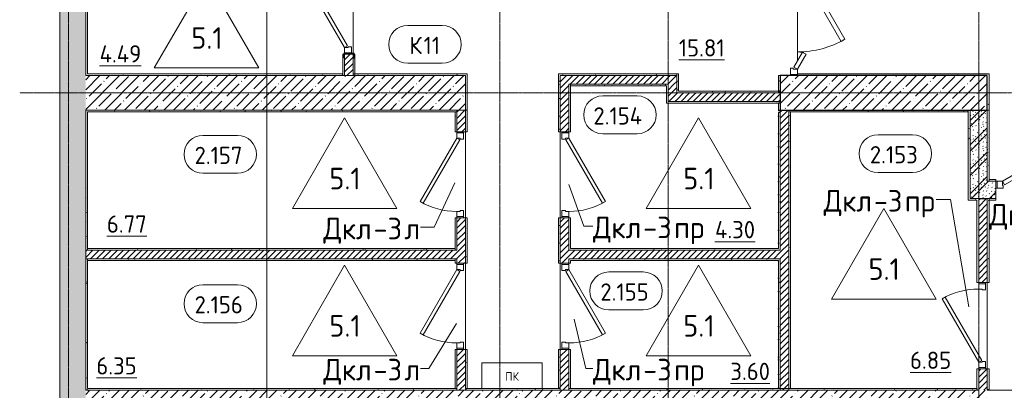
# Model space of a CAD drawing. Header units: millimetres. Extents: x 94064 to 156999, y -10965 to 64097.
# Tile 4 of 40: x 105404 to 116817, y 8250 to 12549. Entities that reach past the tile are written whole.
import ezdxf

# ---------------------------------------------------------------- set-up
doc = ezdxf.new("R2010")
doc.units = ezdxf.units.MM
doc.linetypes.add('3_ Штрих_ 1 х 1 мм', pattern=[2, 1, -1])
doc.linetypes.add('4_ Штрихпунктир_ 10 х 2 мм', pattern=[14, 10, -2, 0, -2])
for name, color, linetype, lineweight in [('A-ANNO-NOTE', 7, 'Continuous', 5), ('A-AREA-IDEN', 7, 'Continuous', 5), ('A-DETL-GENF', 7, 'Continuous', 13), ('A-DOOR', 7, 'Continuous', 13), ('A-DOOR-FRAM', 7, 'Continuous', 13), ('A-DOOR-IDEN', 7, 'Continuous', 5), ('A-DOOR-OPNG', 7, 'Continuous', 13), ('A-FLOR', 7, 'Continuous', 13), ('A-FLOR-IDEN', 7, 'Continuous', 5), ('A-WALL', 7, 'Continuous', 13), ('A-WALL-PATT', 7, 'Continuous', 13), ('I-WALL', 7, 'Continuous', 13), ('M-EQPM', 7, 'Continuous', 13), ('S-COLS', 7, 'Continuous', 25), ('S-GRID', 7, 'Continuous', 5)]:
    doc.layers.add(name, color=color, linetype=linetype, lineweight=lineweight)
doc.styles.add('GOST Common', font='GOST_Common.ttf', dxfattribs={"height": 100})
doc.styles.add('GOST Common_2', font='GOST_Common.ttf', dxfattribs={"height": 200})
doc.styles.add('GOST Common_3', font='GOST_Common.ttf', dxfattribs={"height": 250})
pattern_1 = [(0, (0, 0), (203.2, 50.8), [3.353, -149.047, 3.353, -149.047, -812.8]), (0, (0, 0), (203.2, 50.8), [-304.8, 3.353, -301.447, 3.353, -149.047, -355.6]), (0, (0, 0), (203.2, 50.8), [-762, 3.353, -98.247, 3.353, -250.647]), (120, (76.2, 25.4), (-145.59409, 150.576362), [3.353, -149.047, 3.353, -149.047, -812.8]), (120, (76.2, 25.4), (-145.59409, 150.576362), [-304.8, 3.353, -301.447, 3.353, -149.047, -355.6]), (120, (76.2, 25.4), (-145.59409, 150.576362), [-762, 3.353, -98.247, 3.353, -250.647]), (240, (101.6, 127), (-57.60591, -201.376362), [3.353, -149.047, 3.353, -149.047, -812.8]), (240, (101.6, 127), (-57.60591, -201.376362), [-304.8, 3.353, -301.447, 3.353, -149.047, -355.6]), (240, (101.6, 127), (-57.60591, -201.376362), [-762, 3.353, -98.247, 3.353, -250.647])]
pattern_2 = [(135, (150.28, 188.64), (-282.8427, 3e-14), [5, -395]), (135, (174.9, 237.36), (-282.8427, 3e-14), [5, -395]), (135, (211.96, 236.53), (-282.8427, 3e-14), [5, -395]), (135, (114.96, 223.96), (-282.8427, 3e-14), [5, -395]), (135, (77.54, 223.96), (-282.8427, 3e-14), [5, -395]), (135, (57.44, 184.52), (-282.8427, 3e-14), [5, -395]), (135, (66.21, 142.9), (-282.8427, 3e-14), [5, -395]), (135, (107.33, 161), (-282.8427, 3e-14), [5, -395]), (135, (99.08, 130.94), (-282.8427, 3e-14), [5, -395]), (135, (22.6, 136.46), (-282.8427, 3e-14), [5, -395]), (135, (21.16, 168.08), (-282.8427, 3e-14), [5, -395]), (135, (46.13, 96.12), (-282.8427, 3e-14), [5, -395]), (135, (3.54, 74.6), (-282.8427, 3e-14), [5, -395]), (135, (40.3, 47.56), (-282.8427, 3e-14), [5, -395]), (135, (39.77, 18.47), (-282.8427, 3e-14), [5, -395]), (135, (76.94, 37.28), (-282.8427, 3e-14), [5, -395]), (135, (114.18, 62.4), (-282.8427, 3e-14), [5, -395]), (135, (139.87, 90.2), (-282.8427, 3e-14), [5, -395]), (135, (141.44, 15.82), (-282.8427, 3e-14), [5, -395]), (135, (188.69, 26.73), (-282.8427, 3e-14), [5, -395]), (135, (176.14, 51.36), (-282.8427, 3e-14), [5, -395]), (135, (177.03, 0), (-282.8427, 3e-14), [5, -395]), (135, (276.61, 8.22), (-282.8427, 3e-14), [5, -395]), (135, (271.19, 31.72), (-282.8427, 3e-14), [5, -395]), (135, (268.29, 119.65), (-282.8427, 3e-14), [5, -395]), (135, (237.92, 101.95), (-282.8427, 3e-14), [5, -395]), (135, (237.92, 158.27), (-282.8427, 3e-14), [5, -395]), (135, (260.4, 204.35), (-282.8427, 3e-14), [5, -395]), (135, (275.54, 235.4), (-282.8427, 3e-14), [5, -395]), (135, (117.62, 268.96), (-282.8427, 3e-14), [5, -395]), (135, (203.62, 273.83), (-282.8427, 3e-14), [5, -395]), (135, (47.24, 279.3), (-282.8427, 3e-14), [5, -395]), (135, (23.2, 266.16), (-282.8427, 3e-14), [5, -395]), (135, (42.78, 232.52), (-282.8427, 3e-14), [5, -395]), (135, (177.76, 90.57), (-282.8427, 3e-14), [5, -395]), (135, (181.12, 121.8), (-282.8427, 3e-14), [5, -395]), (135, (206.73, 172.06), (-282.8427, 3e-14), [5, -395]), (135, (143.14, 136.62), (-282.8427, 3e-14), [5, -395]), (135, (211.51, 131.86), (-282.8427, 3e-14), [5, -395]), (135, (81.47, 95.1), (-282.8427, 3e-14), [5, -395]), (135, (235.13, 60.46), (-282.8427, 3e-14), [5, -395]), (135, (242.24, 4.89), (-282.8427, 3e-14), [5, -395]), (45, (0, 106.07), (-282.8427, 0), []), (45, (106.07, 0), (-282.8427, 0), []), (45, (176.78, 0), (-282.8427, 0), []), (45, (0, 176.78), (-282.8427, 0), [])]
pattern_3 = [(45, (0, 0), (-35.35534, 35.35534), [])]
pattern_4 = [(45, (0, 0), (-114.04925, 114.04925), []), (45, (114.05, 0), (-114.04925, 114.04925), [201.612, -40.322, 3.353, -36.97])]

# ---------------------------------------------------------------- blocks, each defined once
blk = doc.blocks.new('Наметкина 10_РД_АР_П_Отделка_R21_rvt-1--02_Подвал_МП_часть Г')
at = {"layer": 'A-WALL-PATT', "lineweight": 5}
h = blk.add_hatch(dxfattribs=at)
h.set_pattern_fill('FP_5', color=256, style=0, pattern_type=2)
h.set_pattern_definition(pattern_1)
h.paths.add_polyline_path([(109270, 11920), (109290, 11920), (109290, 12150), (109280, 12150), (109280, 12105), (109277, 12105), (109274, 12106), (109272, 12109), (109272, 12144), (109270, 12150), (109270, 12105)])
h.paths.add_polyline_path([(109270, 13150), (109290, 13150), (109290, 13570), (109270, 13570), (109270, 13464)])
h = blk.add_hatch(dxfattribs=at)
h.set_pattern_fill('FP_5', color=256, style=0, pattern_type=2)
h.set_pattern_definition(pattern_1)
h.paths.add_polyline_path([(106190, 11920), (106190, 13450), (106170, 13450), (106170, 11920), (106183, 11920)])
h = blk.add_hatch(dxfattribs=at)
h.set_pattern_fill('FP_5', color=256, style=0, pattern_type=2)
h.set_pattern_definition(pattern_1)
h.paths.add_polyline_path([(109150, 11900), (109170, 11900), (109170, 12150), (109168, 12144), (109168, 12109), (109166, 12106), (109163, 12105), (109160, 12105), (109160, 12150), (109150, 12150), (109150, 11920)])
h.paths.add_polyline_path([(109170, 13150), (109170, 13450), (109150, 13450), (109150, 13150)])
h = blk.add_hatch(dxfattribs=at)
h.set_pattern_fill('FP_5', color=256, style=0, pattern_type=2)
h.set_pattern_definition(pattern_1)
h.paths.add_polyline_path([(114220, 11490), (114220, 11500), (114200, 11500), (114200, 11490)])
h.paths.add_polyline_path([(114200, 13350), (114220, 13350), (114220, 13450), (114200, 13450)])
h = blk.add_hatch(dxfattribs=at)
h.set_pattern_fill('FP_5', color=256, style=0, pattern_type=2)
h.set_pattern_definition(pattern_1)
h.paths.add_polyline_path([(109150, 11900), (109150, 11920), (106170, 11920), (106170, 11900), (106183, 11900)])
h = blk.add_hatch(dxfattribs=at)
h.set_pattern_fill('FP_5', color=256, style=0, pattern_type=2)
h.set_pattern_definition(pattern_1)
h.paths.add_polyline_path([(110570, 11900), (110570, 11920), (109290, 11920), (109290, 11900), (109506, 11900)])
h = blk.add_hatch(dxfattribs=at)
h.set_pattern_fill('FP_5', color=256, style=0, pattern_type=2)
h.set_pattern_definition(pattern_1)
h.paths.add_polyline_path([(110590, 11500), (110590, 11920), (110570, 11920), (110570, 11500)])
h = blk.add_hatch(dxfattribs=at)
h.set_pattern_fill('FP_5', color=256, style=0, pattern_type=2)
h.set_pattern_definition(pattern_1)
h.paths.add_polyline_path([(113020, 11900), (113020, 11920), (111650, 11920), (111650, 11900), (112830, 11900)])
h = blk.add_hatch(dxfattribs=at)
h.set_pattern_fill('FP_5', color=256, style=0, pattern_type=2)
h.set_pattern_definition(pattern_1)
h.paths.add_polyline_path([(111650, 8270), (111670, 8270), (111670, 8725), (111650, 8725), (111650, 8305)])
h.paths.add_polyline_path([(111650, 9725), (111670, 9725), (111670, 10250), (111650, 10250)])
h.paths.add_polyline_path([(111670, 11250), (111670, 11900), (111650, 11900), (111650, 11250)])
h = blk.add_hatch(dxfattribs=at)
h.set_pattern_fill('FP_5', color=256, style=0, pattern_type=2)
h.set_pattern_definition(pattern_1)
h.paths.add_polyline_path([(113040, 11700), (113040, 11920), (113020, 11920), (113020, 11700)])
h = blk.add_hatch(dxfattribs=at)
h.set_pattern_fill('FP_5', color=256, style=0, pattern_type=2)
h.set_pattern_definition(pattern_1)
h.paths.add_polyline_path([(114220, 11720), (114220, 11900), (114200, 11900), (114200, 11720)])
h = blk.add_hatch(dxfattribs=at)
h.set_pattern_fill('FP_5', color=256, style=0, pattern_type=2)
h.set_pattern_definition(pattern_1)
h.paths.add_polyline_path([(114420, 11900), (116620, 11900), (116620, 11920), (114420, 11920), (114420, 11915)])
h = blk.add_hatch(dxfattribs=at)
h.set_pattern_fill('FP_5', color=256, style=0, pattern_type=2)
h.set_pattern_definition(pattern_1)
h.paths.add_polyline_path([(116640, 11500), (116640, 11920), (116620, 11920), (116620, 11500)])
h = blk.add_hatch(dxfattribs=at)
h.set_pattern_fill('FP_5', color=256, style=0, pattern_type=2)
h.set_pattern_definition(pattern_1)
h.paths.add_polyline_path([(111770, 8270), (111790, 8270), (111790, 8725), (111770, 8725), (111770, 8305)])
h.paths.add_polyline_path([(111790, 9725), (111790, 9775), (111770, 9775), (111770, 9725)])
h.paths.add_polyline_path([(111770, 9875), (111790, 9875), (111790, 10250), (111770, 10250)])
h.paths.add_polyline_path([(111790, 11250), (111790, 11800), (111770, 11800), (111770, 11250)])
h = blk.add_hatch(dxfattribs=at)
h.set_pattern_fill('FP_5', color=256, style=0, pattern_type=2)
h.set_pattern_definition(pattern_1)
h.paths.add_polyline_path([(112900, 11780), (112920, 11780), (112920, 11800), (111790, 11800), (111790, 11780), (112830, 11780)])
h = blk.add_hatch(dxfattribs=at)
h.set_pattern_fill('FP_5', color=256, style=0, pattern_type=2)
h.set_pattern_definition(pattern_1)
h.paths.add_polyline_path([(112920, 11600), (112920, 11780), (112900, 11780), (112900, 11600)])
h = blk.add_hatch(dxfattribs=at)
h.set_pattern_fill('FP_5', color=256, style=0, pattern_type=2)
h.set_pattern_definition(pattern_1)
h.paths.add_polyline_path([(114220, 11700), (114220, 11720), (113040, 11720), (113040, 11700), (113661, 11700)])
h = blk.add_hatch(dxfattribs=at)
h.set_pattern_fill('FP_5', color=256, style=0, pattern_type=2)
h.set_pattern_definition(pattern_1)
h.paths.add_polyline_path([(114200, 11580), (114220, 11580), (114220, 11600), (112900, 11600), (112900, 11580), (113661, 11580)])
h = blk.add_hatch(dxfattribs=at)
h.set_pattern_fill('FP_5', color=256, style=0, pattern_type=2)
h.set_pattern_definition(pattern_1)
h.paths.add_polyline_path([(110470, 11480), (110470, 11500), (106170, 11500), (106170, 11480), (109506, 11480)])
h = blk.add_hatch(dxfattribs=at)
h.set_pattern_fill('FP_5', color=256, style=0, pattern_type=2)
h.set_pattern_definition(pattern_1)
h.paths.add_polyline_path([(106190, 8270), (106190, 9775), (106170, 9775), (106170, 8270)])
h.paths.add_polyline_path([(106170, 9875), (106190, 9875), (106190, 11480), (106170, 11480)])
h = blk.add_hatch(dxfattribs=at)
h.set_pattern_fill('FP_5', color=256, style=0, pattern_type=2)
h.set_pattern_definition(pattern_1)
h.paths.add_polyline_path([(110450, 8270), (110470, 8270), (110470, 8725), (110450, 8725), (110450, 8305)])
h.paths.add_polyline_path([(110450, 9725), (110470, 9725), (110470, 9775), (110450, 9775)])
h.paths.add_polyline_path([(110470, 9875), (110470, 10250), (110450, 10250), (110450, 9875)])
h.paths.add_polyline_path([(110470, 11250), (110470, 11480), (110450, 11480), (110450, 11250)])
h = blk.add_hatch(dxfattribs=at)
h.set_pattern_fill('FP_5', color=256, style=0, pattern_type=2)
h.set_pattern_definition(pattern_1)
h.paths.add_polyline_path([(110570, 8270), (110590, 8270), (110590, 8725), (110570, 8725), (110570, 8305)])
h.paths.add_polyline_path([(110590, 9725), (110590, 10250), (110570, 10250), (110570, 9725)])
h.paths.add_polyline_path([(110590, 11250), (110590, 11500), (110570, 11500), (110570, 11250)])
h = blk.add_hatch(dxfattribs=at)
h.set_pattern_fill('FP_5', color=256, style=0, pattern_type=2)
h.set_pattern_definition(pattern_1)
h.paths.add_polyline_path([(114220, 8270), (114220, 9775), (114200, 9775), (114200, 8270)])
h.paths.add_polyline_path([(114220, 9875), (114220, 11471), (114200, 11471), (114200, 9875)])
h = blk.add_hatch(dxfattribs=at)
h.set_pattern_fill('FP_5', color=256, style=0, pattern_type=2)
h.set_pattern_definition(pattern_1)
h.paths.add_polyline_path([(116400, 11480), (116400, 11500), (114320, 11500), (114320, 11480), (116154, 11480)])
h = blk.add_hatch(dxfattribs=at)
h.set_pattern_fill('FP_5', color=256, style=0, pattern_type=2)
h.set_pattern_definition(pattern_1)
h.paths.add_polyline_path([(114320, 8270), (114340, 8270), (114340, 11480), (114320, 11480), (114320, 8305)])
h = blk.add_hatch(dxfattribs=at)
h.set_pattern_fill('FP_5', color=256, style=0, pattern_type=2)
h.set_pattern_definition(pattern_1)
h.paths.add_polyline_path([(116400, 10455), (116420, 10455), (116420, 11500), (116400, 11500), (116400, 11480)])
h = blk.add_hatch(dxfattribs=at)
h.set_pattern_fill('FP_5', color=256, style=0, pattern_type=2)
h.set_pattern_definition(pattern_1)
h.paths.add_polyline_path([(116640, 10675), (116640, 11500), (116620, 11500), (116620, 10675)])
h = blk.add_hatch(dxfattribs=at)
h.set_pattern_fill('FP_5', color=256, style=0, pattern_type=2)
h.set_pattern_definition(pattern_1)
h.paths.add_polyline_path([(116500, 10455), (116500, 10475), (116420, 10475), (116420, 10455)])
h = blk.add_hatch(dxfattribs=at)
h.set_pattern_fill('FP_5', color=256, style=0, pattern_type=2)
h.set_pattern_definition(pattern_1)
h.paths.add_polyline_path([(116520, 8250), (116520, 8500), (116500, 8500), (116500, 8250)])
h.paths.add_polyline_path([(116520, 9500), (116520, 10475), (116500, 10475), (116500, 9500)])
h = blk.add_hatch(dxfattribs=at)
h.set_pattern_fill('FP_5', color=256, style=0, pattern_type=2)
h.set_pattern_definition(pattern_1)
h.paths.add_polyline_path([(116640, 8260), (116640, 8500), (116620, 8500), (116620, 8260)])
h.paths.add_polyline_path([(116640, 9500), (116640, 10475), (116620, 10475), (116620, 9500)])
h = blk.add_hatch(dxfattribs=at)
h.set_pattern_fill('FP_5', color=256, style=0, pattern_type=2)
h.set_pattern_definition(pattern_1)
h.paths.add_polyline_path([(110450, 9875), (110450, 9895), (106190, 9895), (106190, 9875), (109506, 9875)])
h = blk.add_hatch(dxfattribs=at)
h.set_pattern_fill('FP_5', color=256, style=0, pattern_type=2)
h.set_pattern_definition(pattern_1)
h.paths.add_polyline_path([(114200, 9875), (114200, 9895), (111790, 9895), (111790, 9875), (112830, 9875)])
h = blk.add_hatch(dxfattribs=at)
h.set_pattern_fill('FP_5', color=256, style=0, pattern_type=2)
h.set_pattern_definition(pattern_1)
h.paths.add_polyline_path([(110450, 9755), (110450, 9775), (106190, 9775), (106190, 9755), (109506, 9755)])
h = blk.add_hatch(dxfattribs=at)
h.set_pattern_fill('FP_5', color=256, style=0, pattern_type=2)
h.set_pattern_definition(pattern_1)
h.paths.add_polyline_path([(114200, 9755), (114200, 9775), (111790, 9775), (111790, 9755), (112830, 9755)])
h = blk.add_hatch(dxfattribs=at)
h.set_pattern_fill('FP_5', color=256, style=0, pattern_type=2)
h.set_pattern_definition(pattern_1)
h.paths.add_polyline_path([(110470, 8250), (110470, 8270), (106170, 8270), (106170, 8250), (109506, 8250)])
h = blk.add_hatch(dxfattribs=at)
h.set_pattern_fill('FP_5', color=256, style=0, pattern_type=2)
h.set_pattern_definition(pattern_1)
h.paths.add_polyline_path([(111670, 8250), (111670, 8270), (110580, 8270), (110580, 8250), (111168, 8250)])
h = blk.add_hatch(dxfattribs=at)
h.set_pattern_fill('FP_5', color=256, style=0, pattern_type=2)
h.set_pattern_definition(pattern_1)
h.paths.add_polyline_path([(116500, 8250), (116500, 8270), (111770, 8270), (111770, 8250), (116154, 8250)])
h = blk.add_hatch(dxfattribs=at)
h.set_pattern_fill('FP_5', color=256, style=0, pattern_type=2)
h.set_pattern_definition(pattern_1)
h.paths.add_polyline_path([(116640, 7830), (116640, 8250), (116620, 8250), (116620, 7830)])
at = {"layer": 'A-WALL'}
for p, q in [((106170, 13450), (106170, 11920)), ((106190, 11920), (106190, 13450)), ((109150, 12150), (109150, 11920)), ((109160, 12150), (109150, 12150)), ((109170, 11900), (109170, 12150)), ((109270, 12150), (109270, 11920)), ((109290, 12150), (109280, 12150)), ((109290, 11920), (109290, 12150)), ((106170, 11920), (106170, 11900)), ((106170, 11900), (109150, 11900)), ((109150, 11920), (106190, 11920)), ((109150, 11900), (109170, 11900)), ((109270, 11920), (109290, 11920)), ((110570, 11920), (109290, 11920)), ((109290, 11920), (109290, 11900)), ((109290, 11900), (110570, 11900)), ((110590, 11920), (110570, 11920)), ((110570, 11900), (110570, 11500)), ((110590, 11500), (110590, 11920)), ((113020, 11920), (111650, 11920)), ((111650, 11920), (111650, 11900)), ((111650, 11900), (111650, 11250)), ((111670, 11900), (113020, 11900)), ((111670, 11250), (111670, 11900)), ((113020, 11900), (113020, 11920)), ((113020, 11920), (113020, 11700)), ((113040, 11920), (113020, 11920)), ((113040, 11720), (113040, 11920)), ((114220, 11900), (114200, 11900)), ((114200, 11900), (114200, 11720)), ((114220, 11720), (114220, 11900)), ((116620, 11920), (114420, 11920)), ((114420, 11915), (114420, 11900)), ((114420, 11900), (116620, 11900)), ((116640, 11920), (116620, 11920)), ((116620, 11900), (116620, 11500)), ((116640, 11500), (116640, 11920)), ((111770, 11800), (111770, 11250)), ((111790, 11800), (111770, 11800)), ((111790, 11250), (111790, 11800)), ((112920, 11800), (111790, 11800)), ((111790, 11800), (111790, 11780)), ((111790, 11780), (112900, 11780)), ((112900, 11780), (112900, 11600)), ((112920, 11780), (112920, 11800)), ((112920, 11600), (112920, 11780)), ((113020, 11700), (113040, 11700)), ((114220, 11720), (113040, 11720)), ((113040, 11700), (114220, 11700)), ((114200, 11720), (114200, 11710)), ((114200, 11710), (114220, 11710)), ((114220, 11710), (114220, 11720)), ((114220, 11700), (114220, 11720)), ((112900, 11600), (112900, 11580)), ((112900, 11580), (114200, 11580)), ((114220, 11600), (112920, 11600)), ((114200, 11580), (114200, 11500)), ((114220, 11580), (114220, 11600)), ((114220, 11500), (114220, 11580)), ((110470, 11500), (106170, 11500)), ((106170, 11500), (106170, 11480)), ((106170, 11480), (106170, 9875)), ((106190, 11480), (110470, 11480)), ((106190, 9875), (106190, 11480)), ((110470, 11480), (110450, 11480)), ((110450, 11480), (110450, 11250)), ((110470, 11480), (110470, 11500)), ((110470, 11250), (110470, 11480)), ((110570, 11500), (110570, 11250)), ((110590, 11500), (110570, 11500)), ((110570, 11500), (110590, 11500)), ((110590, 11250), (110590, 11500)), ((114200, 11500), (114220, 11500)), ((114220, 11500), (114200, 11500)), ((114200, 11500), (114200, 11490)), ((114200, 11490), (114220, 11490)), ((114220, 11471), (114200, 11471)), ((114200, 11471), (114200, 9895)), ((114220, 11490), (114220, 11500)), ((114220, 9875), (114220, 11471)), ((116400, 11500), (114320, 11500)), ((114320, 11500), (114320, 11480)), ((114320, 11480), (116400, 11480)), ((114320, 11480), (114320, 8270)), ((114340, 11480), (114320, 11480)), ((114340, 8270), (114340, 11480)), ((116420, 11500), (116400, 11500)), ((116400, 11480), (116400, 10455)), ((116420, 11480), (116420, 11500)), ((116420, 10475), (116420, 11480)), ((116620, 11500), (116640, 11500)), ((116620, 11500), (116620, 10675)), ((116640, 11500), (116620, 11500)), ((116640, 10675), (116640, 11500)), ((110450, 11250), (110470, 11250)), ((110570, 11250), (110590, 11250)), ((111650, 11250), (111670, 11250)), ((111770, 11250), (111790, 11250)), ((116620, 10675), (116640, 10675)), ((116720, 10695), (116640, 10695)), ((116640, 10695), (116640, 10675)), ((116640, 10675), (116720, 10675)), ((116720, 10675), (116720, 10695)), ((116400, 10455), (116420, 10455)), ((116500, 10475), (116420, 10475)), ((116420, 10455), (116500, 10455)), ((116520, 10475), (116500, 10475)), ((116500, 10455), (116500, 9500)), ((116520, 9500), (116520, 10475)), ((116620, 10475), (116620, 9500)), ((116640, 10475), (116620, 10475)), ((116640, 9500), (116640, 10475)), ((116720, 10475), (116640, 10475)), ((116640, 10475), (116640, 10455)), ((116640, 10455), (116720, 10455)), ((116720, 10455), (116720, 10475)), ((110470, 10250), (110450, 10250)), ((110450, 10250), (110450, 9875)), ((110470, 9875), (110470, 10250)), ((110570, 10250), (110570, 9725)), ((110590, 10250), (110570, 10250)), ((110590, 9725), (110590, 10250)), ((111670, 10250), (111650, 10250)), ((111650, 10250), (111650, 9725)), ((111670, 9725), (111670, 10250)), ((111770, 10250), (111770, 9875)), ((111790, 10250), (111770, 10250)), ((111790, 9895), (111790, 10250)), ((106170, 9875), (106190, 9875)), ((110450, 9895), (106190, 9895)), ((106190, 9895), (106190, 9875)), ((106190, 9875), (110450, 9875)), ((110450, 9875), (110450, 9895)), ((110450, 9875), (110470, 9875)), ((111770, 9875), (111790, 9875)), ((114200, 9895), (111790, 9895)), ((111790, 9875), (114200, 9875)), ((114200, 9875), (114220, 9875)), ((106170, 9775), (106170, 8270)), ((106190, 9775), (106170, 9775)), ((106190, 8270), (106190, 9775)), ((110450, 9775), (106190, 9775)), ((106190, 9775), (106190, 9755)), ((106190, 9755), (110450, 9755)), ((110470, 9775), (110450, 9775)), ((110450, 9775), (110450, 9725)), ((110450, 9755), (110450, 9775)), ((110450, 9725), (110470, 9725)), ((110470, 9725), (110470, 9775)), ((110570, 9725), (110590, 9725)), ((111650, 9725), (111670, 9725)), ((111770, 9775), (111770, 9725)), ((111790, 9775), (111770, 9775)), ((111770, 9725), (111790, 9725)), ((114200, 9775), (111790, 9775)), ((111790, 9725), (111790, 9755)), ((111790, 9755), (114200, 9755)), ((114220, 9775), (114200, 9775)), ((114200, 9755), (114200, 8270)), ((114220, 8270), (114220, 9775)), ((116500, 9500), (116520, 9500)), ((116620, 9500), (116640, 9500)), ((110470, 8725), (110450, 8725)), ((110450, 8725), (110450, 8270)), ((110470, 8270), (110470, 8725)), ((110570, 8725), (110570, 8270)), ((110590, 8725), (110570, 8725)), ((110590, 8270), (110590, 8725)), ((111670, 8725), (111650, 8725)), ((111650, 8725), (111650, 8270)), ((111670, 8270), (111670, 8725)), ((111770, 8725), (111770, 8270)), ((111790, 8725), (111770, 8725)), ((111790, 8270), (111790, 8725)), ((116520, 8500), (116500, 8500)), ((116500, 8500), (116500, 8270)), ((116520, 8270), (116520, 8500)), ((116620, 8500), (116620, 8260)), ((116640, 8500), (116620, 8500)), ((116640, 8260), (116640, 8500)), ((106170, 8270), (106170, 8250)), ((106170, 8250), (110470, 8250)), ((110470, 8270), (106190, 8270)), ((110450, 8270), (110470, 8270)), ((110470, 8250), (110470, 8270)), ((110570, 8270), (110590, 8270)), ((111670, 8270), (110580, 8270)), ((110580, 8270), (110580, 8250)), ((110580, 8250), (111670, 8250)), ((111650, 8270), (111670, 8270)), ((111670, 8250), (111670, 8270)), ((111770, 8270), (111790, 8270)), ((116500, 8270), (111770, 8270)), ((111770, 8270), (111770, 8250)), ((111770, 8250), (116500, 8250)), ((114200, 8270), (114220, 8270)), ((114320, 8270), (114340, 8270)), ((116500, 8250), (116520, 8250)), ((116520, 8250), (116520, 8270)), ((116620, 8260), (116640, 8260))]:
    blk.add_line(p, q, dxfattribs=at)
at = {"layer": 'A-WALL', "lineweight": 25}
for p, q in [((109150, 11900), (109150, 11920)), ((114220, 11720), (114200, 11720)), ((114200, 11720), (114220, 11720)), ((114220, 11580), (114200, 11580)), ((116400, 11480), (116400, 11500)), ((116500, 8270), (116500, 8250))]:
    blk.add_line(p, q, dxfattribs=at)
blk = doc.blocks.new('АР_Дверь однопольная - 1000х2100h_850__Кладовая-6010020--02_Подвал_МП_часть Г')
at = {"layer": 'A-DOOR'}
for p, q in [((311, 475), (-425, 50)), ((331, 440), (311, 475)), ((-405, 15), (331, 440)), ((-425, 50), (-405, 15))]:
    blk.add_line(p, q, dxfattribs=at)
at = {"layer": 'A-DOOR', "lineweight": 5}
blk.add_arc((-425, 50), 850, 360, 30, dxfattribs=at)
at = {"layer": 'A-DOOR-FRAM'}
for p, q in [((-485, 50), (-500, 50)), ((-425, 50), (-485, 50)), ((-485, 50), (-485, -30)), ((-425, 10), (-425, 50)), ((-415, 10), (-425, 10)), ((-415, -30), (-415, 10)), ((425, 10), (415, 10)), ((415, 10), (415, -30)), ((485, 50), (425, 50)), ((425, 50), (425, 10)), ((485, -30), (485, 50)), ((485, 50), (500, 50)), ((-485, -30), (-500, -30)), ((-485, -30), (-415, -30)), ((415, -30), (485, -30)), ((485, -30), (500, -30))]:
    blk.add_line(p, q, dxfattribs=at)
blk = doc.blocks.new('АР_Дверь однопольная - 1000х2100h_850__Кладовая-4711580--02_Подвал_МП_часть Г')
at = {"layer": 'A-DOOR'}
for p, q in [((-311, 475), (-331, 440)), ((425, 50), (-311, 475)), ((-331, 440), (405, 15)), ((405, 15), (425, 50))]:
    blk.add_line(p, q, dxfattribs=at)
at = {"layer": 'A-DOOR', "lineweight": 5}
blk.add_arc((425, 50), 850, 150, 180, dxfattribs=at)
at = {"layer": 'A-DOOR-FRAM'}
for p, q in [((-485, 50), (-500, 50)), ((-425, 50), (-485, 50)), ((-485, 50), (-485, -30)), ((-425, 10), (-425, 50)), ((-415, 10), (-425, 10)), ((-415, -30), (-415, 10)), ((425, 10), (415, 10)), ((415, 10), (415, -30)), ((485, 50), (425, 50)), ((425, 50), (425, 10)), ((485, -30), (485, 50)), ((485, 50), (500, 50)), ((-485, -30), (-500, -30)), ((-485, -30), (-415, -30)), ((415, -30), (485, -30)), ((485, -30), (500, -30))]:
    blk.add_line(p, q, dxfattribs=at)
blk = doc.blocks.new('АР_Дверь однопольная - 1000х2100h_850__Кладовая-4627048--02_Подвал_МП_часть Г')
at = {"layer": 'A-DOOR'}
for p, q in [((311, 475), (-425, 50)), ((331, 440), (311, 475)), ((-405, 15), (331, 440)), ((-425, 50), (-405, 15))]:
    blk.add_line(p, q, dxfattribs=at)
at = {"layer": 'A-DOOR', "lineweight": 5}
blk.add_arc((-425, 50), 850, 360, 30, dxfattribs=at)
at = {"layer": 'A-DOOR-FRAM'}
for p, q in [((-485, 50), (-500, 50)), ((-425, 50), (-485, 50)), ((-485, 50), (-485, -30)), ((-425, 10), (-425, 50)), ((-415, 10), (-425, 10)), ((-415, -30), (-415, 10)), ((425, 10), (415, 10)), ((415, 10), (415, -30)), ((485, 50), (425, 50)), ((425, 50), (425, 10)), ((485, -30), (485, 50)), ((485, 50), (500, 50)), ((-485, -30), (-500, -30)), ((-485, -30), (-415, -30)), ((415, -30), (485, -30)), ((485, -30), (500, -30))]:
    blk.add_line(p, q, dxfattribs=at)
blk = doc.blocks.new('АР_Дверь двупольная - 1450х2100h_1100_200__ЛК-5968412--02_Подвал_МП_часть Г')
at = {"layer": 'A-DOOR'}
for p, q in [((-650, 100), (303, 650)), ((328, 607), (-625, 57)), ((303, 650), (328, 607)), ((650, 300), (600, 300)), ((600, 300), (600, 100)), ((650, 100), (650, 300)), ((-625, 57), (-650, 100)), ((600, 100), (650, 100))]:
    blk.add_line(p, q, dxfattribs=at)
at = {"layer": 'A-DOOR', "lineweight": 5}
for centre, radius, start, end in [((-650, 100), 1100, 0, 30), ((650, 100), 200, 90, 180)]:
    blk.add_arc(centre, radius, start, end, dxfattribs=at)
at = {"layer": 'A-DOOR-FRAM'}
for p, q in [((-710, 100), (-725, 100)), ((-710, 20), (-725, 20)), ((-710, 100), (-650, 100)), ((-710, 20), (-710, 100)), ((-640, 20), (-710, 20)), ((-650, 100), (-650, 50)), ((-650, 50), (-640, 50)), ((-640, 50), (-640, 20)), ((650, 50), (640, 50)), ((640, 50), (640, 20)), ((640, 20), (710, 20)), ((710, 100), (650, 100)), ((650, 100), (650, 50)), ((710, 20), (710, 100)), ((710, 100), (725, 100)), ((710, 20), (725, 20))]:
    blk.add_line(p, q, dxfattribs=at)
blk = doc.blocks.new('АР_Дверь двупольная - 1450х2100h_1100_200__ЛК-5951616--02_Подвал_МП_часть Г')
at = {"layer": 'A-DOOR'}
for p, q in [((-650, 100), (303, 650)), ((328, 607), (-625, 57)), ((303, 650), (328, 607)), ((477, 200), (452, 157)), ((452, 157), (625, 57)), ((650, 100), (477, 200)), ((-625, 57), (-650, 100)), ((625, 57), (650, 100))]:
    blk.add_line(p, q, dxfattribs=at)
at = {"layer": 'A-DOOR', "lineweight": 5}
for centre, radius, start, end in [((-650, 100), 1100, 0, 30), ((650, 100), 200, 150, 180)]:
    blk.add_arc(centre, radius, start, end, dxfattribs=at)
at = {"layer": 'A-DOOR-FRAM'}
for p, q in [((-710, 100), (-725, 100)), ((-710, 20), (-725, 20)), ((-710, 100), (-650, 100)), ((-710, 20), (-710, 100)), ((-640, 20), (-710, 20)), ((-650, 100), (-650, 50)), ((-650, 50), (-640, 50)), ((-640, 50), (-640, 20)), ((650, 50), (640, 50)), ((640, 50), (640, 20)), ((640, 20), (710, 20)), ((710, 100), (650, 100)), ((650, 100), (650, 50)), ((710, 20), (710, 100)), ((710, 100), (725, 100)), ((710, 20), (725, 20))]:
    blk.add_line(p, q, dxfattribs=at)
blk = doc.blocks.new('КР-Проем - Настраиваемый-4414965--02_Подвал_МП_часть Г')
at = {"layer": 'A-DOOR-OPNG'}
for p, q in [((-775, 200), (775, 200)), ((-775, -200), (775, -200))]:
    blk.add_line(p, q, dxfattribs=at)
blk = doc.blocks.new('АР_Канал вертикальный прямоугольный - ПК-V14--02_Подвал_МП_часть Г')
at = {"layer": 'A-DETL-GENF', "linetype": '3_ Штрих_ 1 х 1 мм'}
for p, q in [((350, 150), (-350, 150)), ((-350, 150), (-350, -147)), ((350, -147), (350, 150))]:
    blk.add_line(p, q, dxfattribs=at)
at = {"layer": 'M-EQPM'}
for p, q in [((-350, -147), (-350, 150)), ((-350, 150), (350, 150)), ((350, 150), (350, -147))]:
    blk.add_line(p, q, dxfattribs=at)
blk = doc.blocks.new('АР_Фахверк_ _Швеллер полки параллельные_ - 12П-5787732--02_Подвал_МП_часть Г')
at = {"layer": 'S-COLS'}
blk.add_hatch(color=256, dxfattribs=at).paths.add_polyline_path([(35, 60), (-17, 60), (-17, -60), (35, -60), (35, -57), (34, -54), (31, -52), (-4, -52), (-10, -50), (-12, -45), (-12, 45), (-10, 50), (-4, 52), (31, 52), (34, 54), (35, 57)])
for p, q in [((35, 60), (-17, 60)), ((-17, 60), (-17, -60)), ((-12, -45), (-12, 45)), ((-4, 52), (31, 52)), ((35, 57), (35, 60)), ((-17, -60), (35, -60)), ((31, -52), (-4, -52)), ((35, -60), (35, -57))]:
    blk.add_line(p, q, dxfattribs=at)
for centre, radius, start, end in [((-4, 45), 7.5, 90, 180), ((31, 57), 4.5, 270, 360), ((-4, -45), 7.5, 180, 270), ((31, -57), 4.5, 360, 90)]:
    blk.add_arc(centre, radius, start, end, dxfattribs=at)
blk = doc.blocks.new('Марка помещения _Номер_ - 2 мм-68851--02_Подвал_МП_часть Г')
at = {"layer": 'A-AREA-IDEN'}
for p, q in [((-2.03, 2.21), (1.97, 2.21)), ((-2.03, -2.19), (1.97, -2.19))]:
    blk.add_line(p, q, dxfattribs=at)
for centre, start, end in [((-2.03, 0.01), 90, 270), ((1.97, 0.01), 270, 90)]:
    blk.add_arc(centre, 2.2, start, end, dxfattribs=at)
blk = doc.blocks.new('Марка полов - Марка полов-4106608--02_Подвал_МП_часть Г')
at = {"layer": 'A-FLOR-IDEN'}
for p, q in [((0, 7), (-6.06, -3.5)), ((6.06, -3.5), (0, 7)), ((-6.06, -3.5), (6.06, -3.5))]:
    blk.add_line(p, q, dxfattribs=at)

msp = doc.modelspace()

# ---------------------------------------------------------------- hatches: boundary and pattern name
at = {"layer": 'A-WALL-PATT', "lineweight": 5}
h = msp.add_hatch(dxfattribs=at)
h.set_pattern_fill('FP_3', color=256, style=0, pattern_type=2)
h.set_pattern_definition(pattern_4)
h.paths.add_polyline_path([(105870, 7850.000001), (106170, 7850.000001), (106170, 35400), (105870, 35400), (105870, 8305.255219)])
h = msp.add_hatch(dxfattribs=at)
h.set_pattern_fill('FP_2', color=256, style=0, pattern_type=2)
h.set_pattern_definition(pattern_3)
h.paths.add_polyline_path([(109270, 11900), (109269.045584, 12150), (109170, 12149.603301), (109170, 11900)])
h.paths.add_polyline_path([(109270, 13150), (109270, 13550), (109170, 13550), (109170, 13150)])
h = msp.add_hatch(dxfattribs=at)
h.set_pattern_fill('FP_3', color=256, style=0, pattern_type=2)
h.set_pattern_definition(pattern_4)
h.paths.add_polyline_path([(110570, 11500), (110570, 11900), (106170, 11900), (106170, 11500), (109506.49835, 11500)])
h = msp.add_hatch(dxfattribs=at)
h.set_pattern_fill('FP_2', color=256, style=0, pattern_type=2)
h.set_pattern_definition(pattern_3)
h.paths.add_polyline_path([(111770, 8250.000001), (111770, 8725), (111670, 8725), (111670, 8250.000001)])
h.paths.add_polyline_path([(111770, 9725), (111770, 10250), (111670, 10250), (111670, 9725)])
h.paths.add_polyline_path([(111670, 11250), (111770, 11250), (111770, 11900), (111670, 11900)])
h = msp.add_hatch(dxfattribs=at)
h.set_pattern_fill('FP_2', color=256, style=0, pattern_type=2)
h.set_pattern_definition(pattern_3)
h.paths.add_polyline_path([(112920, 11800), (113020, 11800), (113020, 11900), (111770, 11900), (111770, 11800), (112830.363418, 11800)])
h = msp.add_hatch(dxfattribs=at)
h.set_pattern_fill('FP_2', color=256, style=0, pattern_type=2)
h.set_pattern_definition(pattern_3)
h.paths.add_polyline_path([(113020, 11600), (113020, 11800), (112920, 11800), (112920, 11600)])
h = msp.add_hatch(dxfattribs=at)
h.set_pattern_fill('FP_2', color=256, style=0, pattern_type=2)
h.set_pattern_definition(pattern_3)
h.paths.add_polyline_path([(114220, 11600), (114220, 11700), (113020, 11700), (113020, 11600), (113661.329685, 11600)])
h = msp.add_hatch(dxfattribs=at)
h.set_pattern_fill('FP_2', color=256, style=0, pattern_type=2)
h.set_pattern_definition(pattern_3)
h.paths.add_polyline_path([(110570, 8250.000001), (110570, 8725), (110470, 8725), (110470, 8250.000001)])
h.paths.add_polyline_path([(110570, 9725), (110570, 10250), (110470, 10250), (110470, 9725)])
h.paths.add_polyline_path([(110570, 11250), (110570, 11500), (110470, 11500), (110470, 11250)])
h = msp.add_hatch(dxfattribs=at)
h.set_pattern_fill('FP_2', color=256, style=0, pattern_type=2)
h.set_pattern_definition(pattern_3)
h.paths.add_polyline_path([(114320, 8250.000001), (114320, 11500), (114220, 11500), (114220, 8250.000001)])
h = msp.add_hatch(dxfattribs=at)
h.set_pattern_fill('FP_1', color=256, style=0, pattern_type=2)
h.set_pattern_definition(pattern_2)
h.paths.add_polyline_path([(116620, 10475), (116620, 11500), (116420, 11500), (116420, 10475), (116520, 10475)])
h = msp.add_hatch(dxfattribs=at)
h.set_pattern_fill('FP_1', color=256, style=0, pattern_type=2)
h.set_pattern_definition(pattern_2)
h.paths.add_polyline_path([(116720, 10475), (116720, 10675), (116620, 10675), (116620, 10475)])
h = msp.add_hatch(dxfattribs=at)
h.set_pattern_fill('FP_2', color=256, style=0, pattern_type=2)
h.set_pattern_definition(pattern_3)
h.paths.add_polyline_path([(116520, 8250.000001), (116620, 8250.000001), (116620, 8500.000001), (116520, 8500.000001), (116520, 8305.255219)])
h.paths.add_polyline_path([(116620, 9500.000001), (116620, 10475), (116520, 10475), (116520, 9500.000001)])
h = msp.add_hatch(dxfattribs=at)
h.set_pattern_fill('FP_2', color=256, style=0, pattern_type=2)
h.set_pattern_definition(pattern_3)
h.paths.add_polyline_path([(110470, 9775), (110470, 9875), (106170, 9875), (106170, 9775), (109506.49835, 9775)])
h = msp.add_hatch(dxfattribs=at)
h.set_pattern_fill('FP_2', color=256, style=0, pattern_type=2)
h.set_pattern_definition(pattern_3)
h.paths.add_polyline_path([(114220, 9775), (114220, 9875), (111770, 9875), (111770, 9775), (112830.363418, 9775)])
h = msp.add_hatch(dxfattribs=at)
h.set_pattern_fill('FP_3', color=256, style=0, pattern_type=2)
h.set_pattern_definition(pattern_4)
h.paths.add_polyline_path([(116620, 7850.000001), (116620, 8250.000001), (106170, 8250.000001), (106170, 7850.000001), (116154.228486, 7850.000001)])
at = {"layer": 'S-COLS', "lineweight": 5}
h = msp.add_hatch(dxfattribs=at)
h.set_pattern_fill('FP_3', color=256, style=0, pattern_type=2)
h.set_pattern_definition(pattern_4)
h.paths.add_polyline_path([(114220, 11500), (116620, 11500), (116620, 11900), (114220, 11900)])

# ---------------------------------------------------------------- linework, layer by layer
at = {"layer": 'A-DOOR-IDEN'}
for p, q in [((110447.073433, 10657.546168), (110209.380372, 10140.745008)), ((111769.88699, 10636.877206), (111941.457979, 10153.213784)), ((116191.920643, 10462.195918), (116026.217783, 10462.195918)), ((116407.208962, 9218.888307), (116191.920643, 10462.195918)), ((110209.380372, 10140.745008), (110048.772782, 10140.745008)), ((111941.457979, 10153.213784), (112048.917974, 10153.213784)), ((110467.742395, 9024.698185), (110147.375875, 8503.926811)), ((111831.893875, 9076.370589), (111966.242127, 8503.926811)), ((110147.375875, 8503.926811), (110048.772782, 8503.926811)), ((111966.242127, 8503.926811), (112048.917974, 8503.926811))]:
    msp.add_line(p, q, dxfattribs=at)
at = {"layer": 'A-FLOR'}
for p, q in [((109270, 13150), (109270, 12156.6)), ((114420, 12075), (114420, 13175)), ((114420, 13175), (114420, 12075)), ((110570, 11250), (110570, 10250)), ((111670, 10250), (111670, 11250)), ((116735, 10675), (116720, 10675)), ((110570, 9725), (110570, 8725)), ((111670, 8725), (111670, 9725)), ((116620, 9500.000001), (116620, 8500.000001))]:
    msp.add_line(p, q, dxfattribs=at)
at = {"layer": 'A-WALL'}
for p, q in [((105870, 35400), (105870, -100)), ((106170, 11900), (106170, 17300)), ((110570, 11900), (106170, 11900)), ((110570, 11500), (110570, 11900)), ((106170, 8250.000001), (106170, 11500)), ((106170, 11500), (110570, 11500)), ((116520, 8250.000001), (106170, 8250.000001))]:
    msp.add_line(p, q, dxfattribs=at)
at = {"layer": 'A-WALL', "lineweight": 25}
msp.add_line((116520, 10475), (116620, 10475), dxfattribs=at)
at = {"layer": 'I-WALL'}
for p, q in [((109170, 12149.603301), (109170, 11900)), ((109269.045584, 12150), (109170.954416, 12150)), ((109270, 11900), (109270, 12149.603301)), ((113020, 11900), (111670, 11900)), ((111670, 11900), (111670, 11250)), ((113020, 11700), (113020, 11900)), ((111770, 11800), (112920, 11800)), ((111770, 11250), (111770, 11800)), ((112920, 11800), (112920, 11600)), ((114220, 11700), (113020, 11700)), ((114220, 11600), (114220, 11700)), ((112920, 11600), (114220, 11600)), ((110470, 11500), (110470, 11250)), ((110570, 11250), (110570, 11500)), ((114220, 11500), (114220, 9875)), ((114320, 11500), (114220, 11500)), ((114320, 8250.000001), (114320, 11500)), ((116420, 11500), (116420, 10475)), ((116620, 11500), (116420, 11500)), ((116620, 10675), (116620, 11500)), ((110470, 11250), (110570, 11250)), ((111670, 11250), (111770, 11250)), ((116720, 10675), (116620, 10675)), ((116720, 10475), (116720, 10675)), ((116420, 10475), (116520, 10475)), ((116520, 10475), (116520, 9500.000001)), ((116620, 10475), (116720, 10475)), ((116620, 9500.000001), (116620, 10475)), ((110470, 10250), (110470, 9875)), ((110570, 10250), (110470, 10250)), ((110570, 9725), (110570, 10250)), ((111670, 10250), (111670, 9725)), ((111770, 10250), (111670, 10250)), ((111770, 9875), (111770, 10250)), ((110470, 9875), (106170, 9875)), ((114220, 9875), (111770, 9875)), ((106170, 9775), (110470, 9775)), ((110470, 9775), (110470, 9725)), ((110470, 9725), (110570, 9725)), ((111670, 9725), (111770, 9725)), ((111770, 9725), (111770, 9775)), ((111770, 9775), (114220, 9775)), ((114220, 9775), (114220, 8250.000001)), ((116520, 9500.000001), (116620, 9500.000001)), ((110470, 8725), (110470, 8250.000001)), ((110570, 8725), (110470, 8725)), ((110570, 8250.000001), (110570, 8725)), ((111670, 8725), (111670, 8250.000001)), ((111770, 8725), (111670, 8725)), ((111770, 8250.000001), (111770, 8725)), ((116520, 8500.000001), (116520, 8250.000001)), ((116620, 8500.000001), (116520, 8500.000001)), ((116620, 8250.000001), (116620, 8500.000001))]:
    msp.add_line(p, q, dxfattribs=at)
at = {"layer": 'S-COLS'}
for p, q in [((116620, 11900), (114220, 11900)), ((114220, 11900), (114220, 11500)), ((116620, 11500), (116620, 11900)), ((114220, 11500), (116620, 11500))]:
    msp.add_line(p, q, dxfattribs=at)
at = {"layer": 'S-GRID', "linetype": '4_ Штрихпунктир_ 10 х 2 мм'}
for p, q in [((108270, -2719.290123), (108270, 63297.035798)), ((110970, -1645.558701), (110970, 63297.035798)), ((112920, -1701.941611), (112920, 60921.15283)), ((116520, -1645.558701), (116520, 60921.15283)), ((105970, -1645.558701), (105970, 37500)), ((108270, -1645.558701), (108270, 37500)), ((134720.722483, 11700), (105403.99973, 11700))]:
    msp.add_line(p, q, dxfattribs=at)

# ---------------------------------------------------------------- block references
at = {"lineweight": 5}
msp.add_blockref('Наметкина 10_РД_АР_П_Отделка_R21_rvt-1--02_Подвал_МП_часть Г', (0, 0), dxfattribs=at)
at = {"layer": 'A-AREA-IDEN', "xscale": 99.99999999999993, "yscale": 99.99999999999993, "zscale": 99.99999999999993}
for p in [(110104.832053, 12262.15629), (112364.617302, 11444.24524), (107731.575306, 10986.112742), (115556.326708, 10994.217786), (112435.09594, 9401.606643), (107731.575306, 9253.658959)]:
    msp.add_blockref('Марка помещения _Номер_ - 2 мм-68851--02_Подвал_МП_часть Г', p, dxfattribs=at)
at = {"layer": 'A-DOOR'}
for name, p, rotation in [('АР_Дверь двупольная - 1450х2100h_1100_200__ЛК-5951616--02_Подвал_МП_часть Г', (114320, 12625), 269.9999999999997), ('АР_Дверь однопольная - 1000х2100h_850__Кладовая-6010020--02_Подвал_МП_часть Г', (109220, 12650), 90), ('АР_Дверь однопольная - 1000х2100h_850__Кладовая-4711580--02_Подвал_МП_часть Г', (110520, 10750), 90), ('АР_Дверь однопольная - 1000х2100h_850__Кладовая-4627048--02_Подвал_МП_часть Г', (111720, 10750), 270), ('АР_Дверь однопольная - 1000х2100h_850__Кладовая-4711580--02_Подвал_МП_часть Г', (110520, 9225), 90), ('АР_Дверь однопольная - 1000х2100h_850__Кладовая-4627048--02_Подвал_МП_часть Г', (111720, 9225), 270), ('АР_Дверь однопольная - 1000х2100h_850__Кладовая-6010020--02_Подвал_МП_часть Г', (116570, 9000.000001), 89.9999999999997)]:
    msp.add_blockref(name, p, dxfattribs=dict(at, rotation=rotation))
for name, p in [('АР_Дверь двупольная - 1450х2100h_1100_200__ЛК-5968412--02_Подвал_МП_часть Г', (117445, 10575)), ('КР-Проем - Настраиваемый-4414965--02_Подвал_МП_часть Г', (117395, 8050.000001))]:
    msp.add_blockref(name, p, dxfattribs=at)
at = {"layer": 'A-FLOR-IDEN', "xscale": 99.99999999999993, "yscale": 99.99999999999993, "zscale": 99.99999999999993}
for p in [(107570.227676, 12339.545435), (109170.523347, 10709.182343), (113272.102794, 10709.182343), (115420, 9659.182343), (109170.523347, 9000.422447), (113272.102794, 9000.422447)]:
    msp.add_blockref('Марка полов - Марка полов-4106608--02_Подвал_МП_часть Г', p, dxfattribs=at)
at = {"layer": 'M-EQPM'}
msp.add_blockref('АР_Канал вертикальный прямоугольный - ПК-V14--02_Подвал_МП_часть Г', (111110, 8417.320509), dxfattribs=at)
at = {"layer": 'S-COLS', "rotation": 269.9999999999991}
msp.add_blockref('АР_Фахверк_ _Швеллер полки параллельные_ - 12П-5787732--02_Подвал_МП_часть Г', (109220, 12140), dxfattribs=at)

# ---------------------------------------------------------------- texts
at = {"layer": 'A-ANNO-NOTE', "insert": (111032.406744, 8460.930245), "char_height": 100, "width": 192.405, "attachment_point": 1, "style": 'GOST Common'}
msp.add_mtext('ПК', dxfattribs=at)
at = {"layer": 'A-AREA-IDEN', "char_height": 200, "attachment_point": 1, "style": 'GOST Common_2'}
for s, insert, width in [('\\fGOST Common|b0|i0|c204|p34|;К', (109919.817856, 12350.899472), 200.421875), ('11', (110085.18244, 12350.899472), 240.50625), ('\\L4.49', (106329.999277, 12252.710665), 649.366875), ('\\L15.81', (113044.618145, 12322.210665), 665.400625), ('2.154', (112054.103105, 11532.988422), 745.569375), ('2.157', (107431.06111, 11074.855924), 721.51875), ('2.153', (115258.812512, 11082.960968), 713.501875), ('\\L6.77', (106414.906556, 10278.520363), 601.265625), ('\\L4.30', (113463.406556, 10213.805728), 617.299375), ('2.155', (112134.581744, 9490.349825), 721.51875), ('2.156', (107431.06111, 9342.402141), 721.51875), ('\\L6.85', (115724.016902, 8698.520363), 601.265625), ('\\L6.35', (106292.605286, 8633.635607), 593.24875), ('\\L3.60', (113641.67997, 8569.723191), 593.24875)]:
    msp.add_mtext(s, dxfattribs=dict(at, insert=insert, width=width))
at = {"layer": 'A-DOOR-IDEN', "char_height": 250, "attachment_point": 1, "style": 'GOST Common_3'}
for s, insert, width in [('Дкл', (114723.217783, 10573.123001), 705.485), ('-3', (115305.301116, 10573.123001), 432.91125), ('пр', (115662.488616, 10573.123001), 432.91125), ('Дп', (116644.68064, 10412.030666), 489.029375), ('Дкл', (108923.772782, 10251.672091), 705.485), ('-3', (109505.856115, 10251.672091), 432.91125), ('\\fGOST Common|b0|i0|c204|p34|;л', (109863.043615, 10251.672091), 216.455625), ('Дкл', (112048.917974, 10264.140867), 705.485), ('-3', (112631.001307, 10264.140867), 432.91125), ('пр', (112988.188807, 10264.140867), 432.91125), ('Дкл', (108923.772782, 8614.853894), 705.485), ('-3', (109505.856115, 8614.853894), 432.91125), ('Дкл', (112048.917974, 8614.853894), 705.485), ('-3', (112631.001307, 8614.853894), 432.91125), ('\\fGOST Common|b0|i0|c204|p34|;л', (109863.043615, 8614.853894), 216.455625), ('пр', (112988.188807, 8614.853894), 432.91125)]:
    msp.add_mtext(s, dxfattribs=dict(at, insert=insert, width=width))
at = {"layer": 'A-FLOR-IDEN', "char_height": 250, "width": 456.961875, "attachment_point": 1, "style": 'GOST Common_3'}
for insert in [(107393.851393, 12461.607107), (108994.147064, 10831.244015), (113095.726511, 10831.244015), (115243.623717, 9781.244015), (108994.147064, 9122.484119), (113095.726511, 9122.484119)]:
    msp.add_mtext('5.1', dxfattribs=dict(at, insert=insert))

doc.saveas('drawing.dxf')
